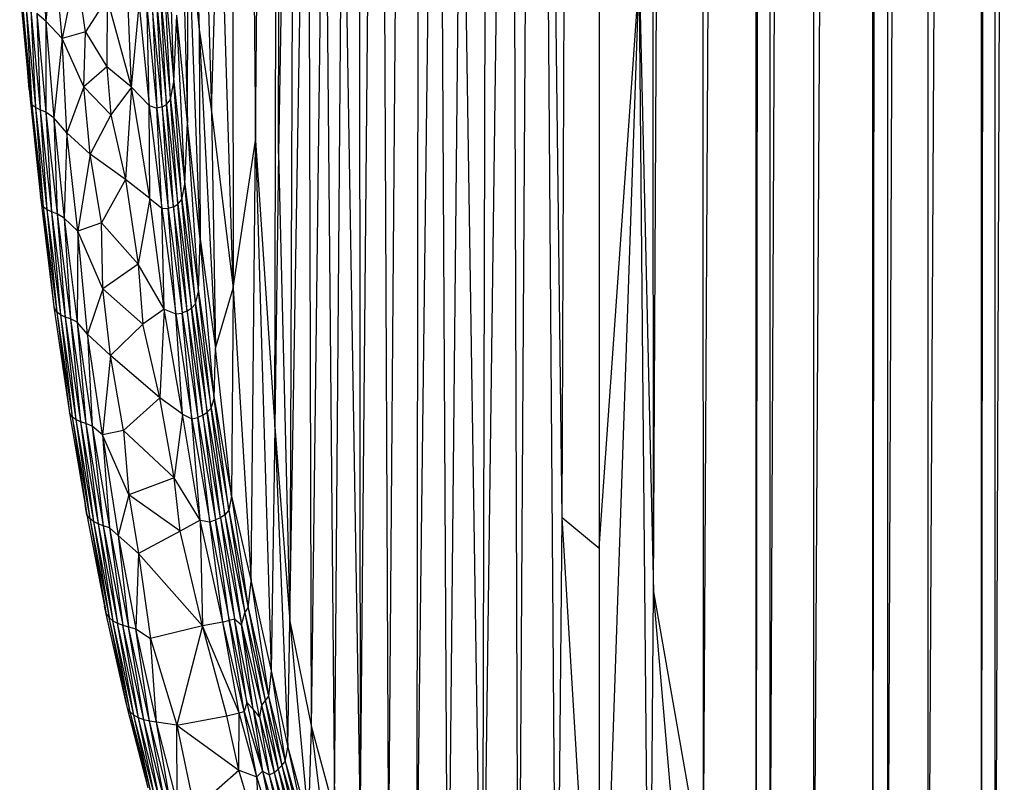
# Paper-space layout '_Izquierda' of a CAD drawing. Header units: millimetres. Extents: x -67 to 65, y -161 to 389.
# Tile 2 of 13: x -65 to -13, y -139 to -99. Entities that reach past the tile are written whole.
import ezdxf

# ---------------------------------------------------------------- set-up
doc = ezdxf.new("R2010")
doc.units = ezdxf.units.MM

psp = doc.layouts.new('_Izquierda')

# ---------------------------------------------------------------- linework, layer by layer
at = {"color": 7, "linetype": 'Continuous', "lineweight": 25}
for p, q in [((-36.243, -125.458), (-34.622, 298.783)), ((-34.284, 298.462), (-34.276, -127.071)), ((-31.4, -129.397), (-31.571, 296.085)), ((-31.4, -129.397), (-29.287, 294.333)), ((-28.752, -144.456), (-28.813, 293.994)), ((-28.752, -144.456), (-26.436, 292.417)), ((-25.949, -148.7), (-25.938, 292.111)), ((-25.949, -148.7), (-25.373, 291.773)), ((-25.215, -151.871), (-25.243, 291.697)), ((-25.215, -151.871), (-23.332, 290.635)), ((-22.899, -154.719), (-22.918, 290.419)), ((-22.899, -154.719), (-20.337, 289.18)), ((-19.775, -156.697), (-19.773, 288.933)), ((-19.775, -156.697), (-19.126, 288.66)), ((-18.978, -157.371), (-18.982, 288.601)), ((-18.978, -157.371), (-17.22, 287.916)), ((-16.827, -158.016), (-16.829, 287.774)), ((-16.827, -158.016), (-15.508, 97.269)), ((-52.492, -105.466), (-50.922, 79.677)), ((-51.477, -120.637), (-50.922, 79.677)), ((-51.275, -106.145), (-50.922, 79.677)), ((-43.713, 76.574), (-45.449, -142.165)), ((-43.713, 76.574), (-43.95, -147.029)), ((-53.757, 14.203), (-53.687, -113.299)), ((-53.757, 14.203), (-52.492, -105.466)), ((-38.546, -156.572), (-37.622, -9.975)), ((-36.525, -157.885), (-37.622, -9.975)), ((-36.243, -125.458), (-37.622, -9.975)), ((-46.937, -142.278), (-45.951, -28.99)), ((-45.449, -142.165), (-45.951, -28.99)), ((-14.011, -158.331), (-14.011, -32.324)), ((-14.011, -158.331), (-13.842, -32.36)), ((-13.28, -158.355), (-13.28, -32.388)), ((-13.28, -158.355), (-12.797, -32.388)), ((-40.468, -155.002), (-38.954, -38.127)), ((-38.546, -156.572), (-38.954, -38.127)), ((-56.754, -42.893), (-55.493, -99.57)), ((-56.754, -42.893), (-54.823, -103.908)), ((-50.38, -51.652), (-51.275, -106.145)), ((-50.38, -51.652), (-50.675, -130.939)), ((-43.95, -147.029), (-42.832, -56.079)), ((-42.832, -56.079), (-42.305, -153.405)), ((-40.468, -155.002), (-40.231, -64.698)), ((-46.937, -142.278), (-46.994, -66.952)), ((-50.675, -130.939), (-49.721, -73.28)), ((-49.524, -136.56), (-49.721, -73.28)), ((-49.524, -136.56), (-48.852, -81.22)), ((-48.852, -81.22), (-48.315, -141.075)), ((-42.305, -153.405), (-41.59, -82.024)), ((-41.59, -82.024), (-40.468, -155.002)), ((-48.315, -141.075), (-47.878, -86.137)), ((-47.878, -86.137), (-46.937, -142.278)), ((-56.529, -88.208), (-56.112, -104.522)), ((-54.823, -103.908), (-54.407, -89.384)), ((-53.687, -113.299), (-54.407, -89.384)), ((-63.993, -93.684), (-63.622, -99.128)), ((-56.829, -102.358), (-57.097, -93.655)), ((-56.112, -104.522), (-56.072, -93.569)), ((-56.072, -93.569), (-55.493, -99.57)), ((-55.425, -110.687), (-56.072, -93.569)), ((-63.196, -94.816), (-63.622, -99.128)), ((-62.752, -100.058), (-63.196, -94.816)), ((-61.988, -96.283), (-62.752, -100.058)), ((-61.52, -99.703), (-61.988, -96.283)), ((-34.276, -127.071), (-32.146, -96.756)), ((-34.261, -158.437), (-32.146, -96.756)), ((-31.598, -158.561), (-32.146, -96.756)), ((-32.146, -96.756), (-31.4, -129.397)), ((-65.001, -97.472), (-64.504, -102.764)), ((-59.076, -102.632), (-59.292, -97.196)), ((-57.01, -103.289), (-57.305, -97.211)), ((-57.305, -97.211), (-56.829, -102.358)), ((-60.357, -97.897), (-61.52, -99.703)), ((-60.357, -97.897), (-60.384, -101.556)), ((-59.076, -102.632), (-60.357, -97.897)), ((-64.85, -98.266), (-64.354, -103.565)), ((-64.504, -102.764), (-64.85, -98.266)), ((-64.653, -98.435), (-64.157, -103.72)), ((-64.653, -98.435), (-64.354, -103.565)), ((-64.404, -98.552), (-63.912, -103.828)), ((-64.404, -98.552), (-64.157, -103.72)), ((-59.076, -102.632), (-58.67, -98.283)), ((-58.67, -98.283), (-58.136, -103.598)), ((-58.136, -103.598), (-58.247, -98.559)), ((-58.247, -98.559), (-57.734, -103.744)), ((-57.959, -98.537), (-57.734, -103.744)), ((-57.455, -103.677), (-57.959, -98.537)), ((-57.455, -103.677), (-57.719, -98.431)), ((-57.719, -98.431), (-57.217, -103.551)), ((-57.217, -103.551), (-57.505, -98.178)), ((-57.505, -98.178), (-57.01, -103.289)), ((-63.622, -99.128), (-64.086, -98.726)), ((-64.086, -98.726), (-63.912, -103.828)), ((-64.086, -98.726), (-63.609, -103.965)), ((-62.752, -100.058), (-63.622, -99.128)), ((-63.622, -99.128), (-63.609, -103.965)), ((-63.622, -99.128), (-63.188, -104.263)), ((-56.829, -102.358), (-56.664, -98.817)), ((-56.241, -107.772), (-56.664, -98.817)), ((-56.112, -104.522), (-56.664, -98.817)), ((-61.52, -99.703), (-62.752, -100.058)), ((-61.594, -102.616), (-61.52, -99.703)), ((-61.52, -99.703), (-60.384, -101.556)), ((-55.493, -99.57), (-54.823, -103.908)), ((-55.493, -99.57), (-55.425, -110.687)), ((-55.493, -99.57), (-54.615, -116.47)), ((-62.752, -100.058), (-63.188, -104.263)), ((-61.594, -102.616), (-62.752, -100.058)), ((-62.506, -105.061), (-62.752, -100.058)), ((-60.384, -101.556), (-61.594, -102.616)), ((-59.076, -102.632), (-60.384, -101.556)), ((-60.384, -101.556), (-60.162, -104.098)), ((-64.504, -102.764), (-64.354, -103.565)), ((-64.504, -102.764), (-63.904, -108.452)), ((-61.594, -102.616), (-62.506, -105.061)), ((-60.162, -104.098), (-61.594, -102.616)), ((-61.266, -106.186), (-61.594, -102.616)), ((-59.076, -102.632), (-60.162, -104.098)), ((-59.076, -102.632), (-59.394, -107.531)), ((-59.076, -102.632), (-58.136, -103.598)), ((-58.11, -108.53), (-59.076, -102.632)), ((-57.01, -103.289), (-56.829, -102.358)), ((-56.409, -108.584), (-56.829, -102.358)), ((-56.829, -102.358), (-56.241, -107.772)), ((-57.217, -103.551), (-57.01, -103.289)), ((-56.613, -108.833), (-57.01, -103.289)), ((-57.01, -103.289), (-56.409, -108.584)), ((-64.157, -103.72), (-64.354, -103.565)), ((-64.354, -103.565), (-63.755, -108.987)), ((-64.354, -103.565), (-63.904, -108.452)), ((-63.912, -103.828), (-64.157, -103.72)), ((-64.157, -103.72), (-63.558, -109.128)), ((-64.157, -103.72), (-63.755, -108.987)), ((-63.609, -103.965), (-63.912, -103.828)), ((-63.912, -103.828), (-63.315, -109.236)), ((-63.912, -103.828), (-63.558, -109.128)), ((-58.136, -103.598), (-57.734, -103.744)), ((-58.11, -108.53), (-58.136, -103.598)), ((-58.136, -103.598), (-57.469, -109.057)), ((-57.455, -103.677), (-57.734, -103.744)), ((-57.469, -109.057), (-57.734, -103.744)), ((-57.734, -103.744), (-57.121, -109.069)), ((-57.455, -103.677), (-57.217, -103.551)), ((-57.455, -103.677), (-57.121, -109.069)), ((-56.849, -108.971), (-57.455, -103.677)), ((-56.849, -108.971), (-57.217, -103.551)), ((-57.217, -103.551), (-56.613, -108.833)), ((-63.188, -104.263), (-63.609, -103.965)), ((-63.609, -103.965), (-63.315, -109.236)), ((-63.609, -103.965), (-63.023, -109.349)), ((-62.506, -105.061), (-63.188, -104.263)), ((-63.188, -104.263), (-63.023, -109.349)), ((-63.188, -104.263), (-62.641, -109.573)), ((-60.162, -104.098), (-61.266, -106.186)), ((-60.162, -104.098), (-59.394, -107.531)), ((-54.823, -103.908), (-54.615, -116.47)), ((-54.823, -103.908), (-53.687, -113.299)), ((-56.241, -107.772), (-56.112, -104.522)), ((-55.526, -113.467), (-56.112, -104.522)), ((-55.425, -110.687), (-56.112, -104.522)), ((-62.506, -105.061), (-62.641, -109.573)), ((-61.266, -106.186), (-62.506, -105.061)), ((-61.923, -110.267), (-62.506, -105.061)), ((-53.687, -113.299), (-52.492, -105.466)), ((-52.723, -128.837), (-52.492, -105.466)), ((-52.492, -105.466), (-51.662, -133.57)), ((-52.492, -105.466), (-51.477, -120.637)), ((-61.266, -106.186), (-61.923, -110.267)), ((-59.394, -107.531), (-61.266, -106.186)), ((-60.672, -109.82), (-61.266, -106.186)), ((-51.275, -106.145), (-51.477, -120.637)), ((-51.275, -106.145), (-50.675, -130.939)), ((-59.394, -107.531), (-60.672, -109.82)), ((-58.11, -108.53), (-59.394, -107.531)), ((-59.394, -107.531), (-58.717, -112.025)), ((-56.409, -108.584), (-56.241, -107.772)), ((-55.687, -114.115), (-56.241, -107.772)), ((-56.241, -107.772), (-55.526, -113.467)), ((-63.755, -108.987), (-63.904, -108.452)), ((-63.904, -108.452), (-63.189, -114.285)), ((-58.11, -108.53), (-58.717, -112.025)), ((-58.11, -108.53), (-57.469, -109.057)), ((-57.337, -114.408), (-58.11, -108.53)), ((-56.613, -108.833), (-56.409, -108.584)), ((-55.888, -114.343), (-56.409, -108.584)), ((-56.409, -108.584), (-55.687, -114.115)), ((-63.558, -109.128), (-63.755, -108.987)), ((-63.755, -108.987), (-63.04, -114.569)), ((-63.755, -108.987), (-63.189, -114.285)), ((-57.469, -109.057), (-57.121, -109.069)), ((-57.337, -114.408), (-57.469, -109.057)), ((-57.469, -109.057), (-56.718, -114.653)), ((-56.849, -108.971), (-57.121, -109.069)), ((-56.718, -114.653), (-57.121, -109.069)), ((-57.121, -109.069), (-56.393, -114.608)), ((-56.849, -108.971), (-56.613, -108.833)), ((-56.849, -108.971), (-56.393, -114.608)), ((-56.125, -114.491), (-56.849, -108.971)), ((-56.125, -114.491), (-56.613, -108.833)), ((-56.613, -108.833), (-55.888, -114.343)), ((-63.315, -109.236), (-63.558, -109.128)), ((-63.558, -109.128), (-62.841, -114.708)), ((-63.558, -109.128), (-63.04, -114.569)), ((-63.023, -109.349), (-63.315, -109.236)), ((-63.315, -109.236), (-62.599, -114.82)), ((-63.315, -109.236), (-62.841, -114.708)), ((-62.641, -109.573), (-63.023, -109.349)), ((-63.023, -109.349), (-62.599, -114.82)), ((-63.023, -109.349), (-62.314, -114.922)), ((-61.923, -110.267), (-62.641, -109.573)), ((-62.641, -109.573), (-62.314, -114.922)), ((-62.641, -109.573), (-61.959, -115.095)), ((-60.672, -109.82), (-61.923, -110.267)), ((-58.717, -112.025), (-60.672, -109.82)), ((-60.587, -113.327), (-60.672, -109.82)), ((-61.923, -110.267), (-61.959, -115.095)), ((-60.587, -113.327), (-61.923, -110.267)), ((-61.404, -115.73), (-61.923, -110.267)), ((-55.526, -113.467), (-55.425, -110.687)), ((-55.425, -110.687), (-54.615, -116.47)), ((-54.698, -119.143), (-55.425, -110.687)), ((-58.717, -112.025), (-60.587, -113.327)), ((-57.337, -114.408), (-58.717, -112.025)), ((-58.717, -112.025), (-58.47, -115.201)), ((-60.587, -113.327), (-61.404, -115.73)), ((-58.47, -115.201), (-60.587, -113.327)), ((-60.183, -116.853), (-60.587, -113.327)), ((-55.687, -114.115), (-55.526, -113.467)), ((-54.855, -119.656), (-55.526, -113.467)), ((-55.526, -113.467), (-54.698, -119.143)), ((-54.615, -116.47), (-53.687, -113.299)), ((-53.687, -113.299), (-53.763, -124.312)), ((-53.687, -113.299), (-52.723, -128.837)), ((-63.04, -114.569), (-63.189, -114.285)), ((-63.189, -114.285), (-62.367, -119.907)), ((-55.888, -114.343), (-55.687, -114.115)), ((-55.056, -119.867), (-55.687, -114.115)), ((-55.687, -114.115), (-54.855, -119.656)), ((-62.841, -114.708), (-63.04, -114.569)), ((-63.04, -114.569), (-62.217, -120.105)), ((-63.04, -114.569), (-62.367, -119.907)), ((-62.599, -114.82), (-62.841, -114.708)), ((-62.841, -114.708), (-62.018, -120.252)), ((-62.841, -114.708), (-62.217, -120.105)), ((-62.314, -114.922), (-62.599, -114.82)), ((-62.599, -114.82), (-61.776, -120.371)), ((-62.599, -114.82), (-62.018, -120.252)), ((-57.337, -114.408), (-58.47, -115.201)), ((-57.337, -114.408), (-57.569, -119.103)), ((-57.337, -114.408), (-56.718, -114.653)), ((-56.366, -119.967), (-57.337, -114.408)), ((-56.718, -114.653), (-56.393, -114.608)), ((-56.366, -119.967), (-56.718, -114.653)), ((-56.718, -114.653), (-55.872, -120.222)), ((-56.125, -114.491), (-56.393, -114.608)), ((-55.872, -120.222), (-56.393, -114.608)), ((-56.393, -114.608), (-55.56, -120.15)), ((-56.125, -114.491), (-55.888, -114.343)), ((-56.125, -114.491), (-55.56, -120.15)), ((-55.293, -120.022), (-56.125, -114.491)), ((-55.293, -120.022), (-55.888, -114.343)), ((-55.888, -114.343), (-55.056, -119.867)), ((-61.959, -115.095), (-62.314, -114.922)), ((-62.314, -114.922), (-61.495, -120.469)), ((-62.314, -114.922), (-61.776, -120.371)), ((-61.404, -115.73), (-61.959, -115.095)), ((-61.959, -115.095), (-61.495, -120.469)), ((-61.959, -115.095), (-61.162, -120.6)), ((-58.47, -115.201), (-60.183, -116.853)), ((-57.569, -119.103), (-58.47, -115.201)), ((-60.183, -116.853), (-61.404, -115.73)), ((-61.404, -115.73), (-61.162, -120.6)), ((-60.604, -121.069), (-61.404, -115.73)), ((-60.183, -116.853), (-60.604, -121.069)), ((-57.569, -119.103), (-60.183, -116.853)), ((-59.499, -120.834), (-60.183, -116.853)), ((-54.698, -119.143), (-54.615, -116.47)), ((-53.763, -124.312), (-54.615, -116.47)), ((-57.569, -119.103), (-59.499, -120.834)), ((-56.366, -119.967), (-57.569, -119.103)), ((-56.817, -123.351), (-57.569, -119.103)), ((-54.855, -119.656), (-54.698, -119.143)), ((-53.92, -125.059), (-54.698, -119.143)), ((-54.698, -119.143), (-53.763, -124.312)), ((-62.217, -120.105), (-62.367, -119.907)), ((-62.367, -119.907), (-61.44, -125.317)), ((-62.367, -119.907), (-61.537, -124.784)), ((-56.366, -119.967), (-56.817, -123.351)), ((-56.366, -119.967), (-55.872, -120.222)), ((-55.437, -125.596), (-56.366, -119.967)), ((-55.293, -120.022), (-55.56, -120.15)), ((-55.293, -120.022), (-55.056, -119.867)), ((-55.293, -120.022), (-54.628, -125.572)), ((-54.355, -125.465), (-55.293, -120.022)), ((-55.056, -119.867), (-54.855, -119.656)), ((-54.355, -125.465), (-55.056, -119.867)), ((-55.056, -119.867), (-54.116, -125.3)), ((-54.116, -125.3), (-54.855, -119.656)), ((-54.855, -119.656), (-53.92, -125.059)), ((-62.018, -120.252), (-62.217, -120.105)), ((-62.217, -120.105), (-61.29, -125.508)), ((-62.217, -120.105), (-61.44, -125.317)), ((-61.776, -120.371), (-62.018, -120.252)), ((-62.018, -120.252), (-61.091, -125.664)), ((-62.018, -120.252), (-61.29, -125.508)), ((-61.495, -120.469), (-61.776, -120.371)), ((-61.776, -120.371), (-60.849, -125.791)), ((-61.776, -120.371), (-61.091, -125.664)), ((-61.162, -120.6), (-61.495, -120.469)), ((-61.495, -120.469), (-60.57, -125.889)), ((-61.495, -120.469), (-60.849, -125.791)), ((-55.872, -120.222), (-55.56, -120.15)), ((-55.437, -125.596), (-55.872, -120.222)), ((-55.872, -120.222), (-54.928, -125.672)), ((-54.928, -125.672), (-55.56, -120.15)), ((-55.56, -120.15), (-54.628, -125.572)), ((-60.604, -121.069), (-61.162, -120.6)), ((-61.162, -120.6), (-60.57, -125.889)), ((-61.162, -120.6), (-60.247, -125.993)), ((-59.499, -120.834), (-60.604, -121.069)), ((-60.604, -121.069), (-60.247, -125.993)), ((-59.209, -124.244), (-60.604, -121.069)), ((-60.604, -121.069), (-59.786, -126.41)), ((-56.817, -123.351), (-59.499, -120.834)), ((-59.499, -120.834), (-59.209, -124.244)), ((-51.477, -120.637), (-51.662, -133.57)), ((-51.477, -120.637), (-50.791, -137.628)), ((-51.477, -120.637), (-50.675, -130.939)), ((-56.817, -123.351), (-59.209, -124.244)), ((-55.437, -125.596), (-56.817, -123.351)), ((-56.495, -126.173), (-56.817, -123.351)), ((-59.209, -124.244), (-59.786, -126.41)), ((-56.495, -126.173), (-59.209, -124.244)), ((-59.209, -124.244), (-58.698, -127.353)), ((-53.763, -124.312), (-53.92, -125.059)), ((-53.763, -124.312), (-52.883, -130.238)), ((-53.763, -124.312), (-52.723, -128.837)), ((-61.44, -125.317), (-61.537, -124.784)), ((-53.92, -125.059), (-54.116, -125.3)), ((-53.92, -125.059), (-53.072, -130.5)), ((-53.92, -125.059), (-52.883, -130.238)), ((-61.29, -125.508), (-61.44, -125.317)), ((-61.44, -125.317), (-60.409, -130.56)), ((-61.44, -125.317), (-60.507, -130.146)), ((-61.091, -125.664), (-61.29, -125.508)), ((-61.29, -125.508), (-60.259, -130.758)), ((-61.29, -125.508), (-60.409, -130.56)), ((-60.849, -125.791), (-61.091, -125.664)), ((-61.091, -125.664), (-60.06, -130.924)), ((-61.091, -125.664), (-60.259, -130.758)), ((-60.57, -125.889), (-60.849, -125.791)), ((-60.849, -125.791), (-59.818, -131.058)), ((-60.849, -125.791), (-60.06, -130.924)), ((-55.437, -125.596), (-56.495, -126.173)), ((-55.437, -125.596), (-54.928, -125.672)), ((-55.437, -125.596), (-55.313, -131.2)), ((-54.228, -131.004), (-55.437, -125.596)), ((-54.928, -125.672), (-54.628, -125.572)), ((-54.228, -131.004), (-54.928, -125.672)), ((-54.928, -125.672), (-53.897, -130.901)), ((-54.355, -125.465), (-54.628, -125.572)), ((-53.897, -130.901), (-54.628, -125.572)), ((-54.628, -125.572), (-53.612, -130.815)), ((-54.116, -125.3), (-54.355, -125.465)), ((-54.355, -125.465), (-53.612, -130.815)), ((-54.355, -125.465), (-53.239, -131.134)), ((-54.116, -125.3), (-53.239, -131.134)), ((-54.116, -125.3), (-53.072, -130.5)), ((-36.525, -157.885), (-36.243, -125.458)), ((-34.261, -158.437), (-36.243, -125.458)), ((-36.243, -125.458), (-34.276, -127.071)), ((-60.247, -125.993), (-60.57, -125.889)), ((-60.57, -125.889), (-59.54, -131.159)), ((-60.57, -125.889), (-59.818, -131.058)), ((-59.786, -126.41), (-60.247, -125.993)), ((-60.247, -125.993), (-59.54, -131.159)), ((-60.247, -125.993), (-59.228, -131.241)), ((-56.495, -126.173), (-58.698, -127.353)), ((-55.313, -131.2), (-56.495, -126.173)), ((-58.698, -127.353), (-59.786, -126.41)), ((-59.786, -126.41), (-59.228, -131.241)), ((-59.786, -126.41), (-58.839, -131.352)), ((-58.698, -127.353), (-58.839, -131.352)), ((-55.313, -131.2), (-58.698, -127.353)), ((-58.698, -127.353), (-58.061, -131.857)), ((-34.276, -127.071), (-34.261, -158.437)), ((-52.883, -130.238), (-52.723, -128.837)), ((-52.723, -128.837), (-51.807, -134.917)), ((-52.723, -128.837), (-51.662, -133.57)), ((-31.598, -158.561), (-31.4, -129.397)), ((-28.847, -158.649), (-31.4, -129.397)), ((-31.4, -129.397), (-28.752, -144.456)), ((-60.507, -130.146), (-60.409, -130.56)), ((-59.393, -135.108), (-60.507, -130.146)), ((-53.239, -131.134), (-53.072, -130.5)), ((-53.072, -130.5), (-52.883, -130.238)), ((-53.072, -130.5), (-52.173, -135.391)), ((-53.072, -130.5), (-51.979, -135.159)), ((-52.883, -130.238), (-51.979, -135.159)), ((-52.883, -130.238), (-51.807, -134.917)), ((-60.409, -130.56), (-60.259, -130.758)), ((-59.293, -135.553), (-60.409, -130.56)), ((-59.393, -135.108), (-60.409, -130.56)), ((-60.259, -130.758), (-60.06, -130.924)), ((-59.143, -135.76), (-60.259, -130.758)), ((-59.293, -135.553), (-60.259, -130.758)), ((-60.06, -130.924), (-59.818, -131.058)), ((-58.944, -135.933), (-60.06, -130.924)), ((-59.143, -135.76), (-60.06, -130.924)), ((-54.228, -131.004), (-55.313, -131.2)), ((-54.228, -131.004), (-53.897, -130.901)), ((-53.094, -135.74), (-54.228, -131.004)), ((-53.358, -135.803), (-54.228, -131.004)), ((-53.897, -130.901), (-53.612, -130.815)), ((-53.094, -135.74), (-53.897, -130.901)), ((-53.897, -130.901), (-52.952, -135.258)), ((-53.612, -130.815), (-53.239, -131.134)), ((-52.952, -135.258), (-53.612, -130.815)), ((-52.616, -135.617), (-53.612, -130.815)), ((-50.791, -137.628), (-50.675, -130.939)), ((-50.675, -130.939), (-49.682, -141.673)), ((-50.675, -130.939), (-49.524, -136.56)), ((-59.818, -131.058), (-59.54, -131.159)), ((-58.703, -136.074), (-59.818, -131.058)), ((-58.944, -135.933), (-59.818, -131.058)), ((-59.54, -131.159), (-59.228, -131.241)), ((-58.426, -136.178), (-59.54, -131.159)), ((-58.703, -136.074), (-59.54, -131.159)), ((-59.228, -131.241), (-58.839, -131.352)), ((-58.426, -136.178), (-59.228, -131.241)), ((-58.119, -136.245), (-59.228, -131.241)), ((-58.839, -131.352), (-58.061, -131.857)), ((-58.119, -136.245), (-58.839, -131.352)), ((-57.743, -136.299), (-58.839, -131.352)), ((-55.313, -131.2), (-58.061, -131.857)), ((-55.313, -131.2), (-56.668, -136.466)), ((-53.358, -135.803), (-55.313, -131.2)), ((-54.022, -135.964), (-55.313, -131.2)), ((-52.616, -135.617), (-53.239, -131.134)), ((-53.239, -131.134), (-52.173, -135.391)), ((-52.284, -136.015), (-53.239, -131.134)), ((-58.061, -131.857), (-56.668, -136.466)), ((-57.743, -136.299), (-58.061, -131.857)), ((-51.662, -133.57), (-51.807, -134.917)), ((-51.662, -133.57), (-50.926, -138.383)), ((-51.662, -133.57), (-50.791, -137.628)), ((-59.293, -135.553), (-59.393, -135.108)), ((-51.979, -135.159), (-52.173, -135.391)), ((-51.807, -134.917), (-51.979, -135.159)), ((-51.979, -135.159), (-51.295, -138.787)), ((-51.979, -135.159), (-51.095, -138.606)), ((-51.807, -134.917), (-51.095, -138.606)), ((-51.807, -134.917), (-50.926, -138.383)), ((-59.143, -135.76), (-59.293, -135.553)), ((-58.197, -139.784), (-59.293, -135.553)), ((-52.952, -135.258), (-53.094, -135.74)), ((-52.616, -135.617), (-52.952, -135.258)), ((-52.952, -135.258), (-52.127, -138.899)), ((-52.284, -136.015), (-52.616, -135.617)), ((-52.616, -135.617), (-52.127, -138.899)), ((-52.616, -135.617), (-51.767, -139.086)), ((-52.173, -135.391), (-52.284, -136.015)), ((-52.173, -135.391), (-51.295, -138.787)), ((-52.173, -135.391), (-51.516, -138.968)), ((-58.944, -135.933), (-59.143, -135.76)), ((-58.047, -140.001), (-59.143, -135.76)), ((-58.197, -139.784), (-59.143, -135.76)), ((-58.703, -136.074), (-58.944, -135.933)), ((-57.848, -140.186), (-58.944, -135.933)), ((-58.047, -140.001), (-58.944, -135.933)), ((-58.426, -136.178), (-58.703, -136.074)), ((-57.608, -140.336), (-58.703, -136.074)), ((-57.848, -140.186), (-58.703, -136.074)), ((-58.119, -136.245), (-58.426, -136.178)), ((-57.331, -140.448), (-58.426, -136.178)), ((-57.608, -140.336), (-58.426, -136.178)), ((-57.743, -136.299), (-58.119, -136.245)), ((-57.026, -140.519), (-58.119, -136.245)), ((-57.331, -140.448), (-58.119, -136.245)), ((-56.668, -136.466), (-54.022, -135.964)), ((-54.022, -135.964), (-53.358, -135.803)), ((-53.38, -138.839), (-54.022, -135.964)), ((-53.38, -138.839), (-53.358, -135.803)), ((-53.358, -135.803), (-53.094, -135.74)), ((-52.42, -139.193), (-53.358, -135.803)), ((-53.094, -135.74), (-52.127, -138.899)), ((-52.42, -139.193), (-53.094, -135.74)), ((-52.284, -136.015), (-51.767, -139.086)), ((-52.284, -136.015), (-51.516, -138.968)), ((-56.668, -136.466), (-57.743, -136.299)), ((-57.026, -140.519), (-57.743, -136.299)), ((-56.653, -140.567), (-57.743, -136.299)), ((-56.668, -136.466), (-53.38, -138.839)), ((-56.653, -140.567), (-56.668, -136.466)), ((-56.668, -136.466), (-55.733, -140.905)), ((-49.682, -141.673), (-49.524, -136.56)), ((-48.449, -145.27), (-49.524, -136.56)), ((-49.524, -136.56), (-48.315, -141.075)), ((-50.926, -138.383), (-50.791, -137.628)), ((-50.791, -137.628), (-49.814, -142.159)), ((-50.791, -137.628), (-49.682, -141.673)), ((-55.733, -140.905), (-53.38, -138.839)), ((-53.38, -138.839), (-52.42, -139.193)), ((-52.254, -142.59), (-53.38, -138.839)), ((-51.516, -138.968), (-51.295, -138.787)), ((-51.295, -138.787), (-51.095, -138.606)), ((-51.295, -138.787), (-50.406, -142.736)), ((-51.295, -138.787), (-50.18, -142.568)), ((-51.095, -138.606), (-50.926, -138.383)), ((-51.095, -138.606), (-50.18, -142.568)), ((-51.095, -138.606), (-49.981, -142.378)), ((-50.926, -138.383), (-49.981, -142.378)), ((-50.926, -138.383), (-49.814, -142.159)), ((-52.42, -139.193), (-52.127, -138.899)), ((-52.254, -142.59), (-52.42, -139.193)), ((-51.313, -142.879), (-52.42, -139.193)), ((-52.127, -138.899), (-51.767, -139.086)), ((-52.127, -138.899), (-50.932, -142.968)), ((-52.127, -138.899), (-51.313, -142.879)), ((-51.767, -139.086), (-51.516, -138.968)), ((-51.767, -139.086), (-50.932, -142.968)), ((-51.767, -139.086), (-50.655, -142.878)), ((-51.516, -138.968), (-50.655, -142.878)), ((-51.516, -138.968), (-50.406, -142.736))]:
    psp.add_line(p, q, dxfattribs=at)

doc.saveas('drawing.dxf')
